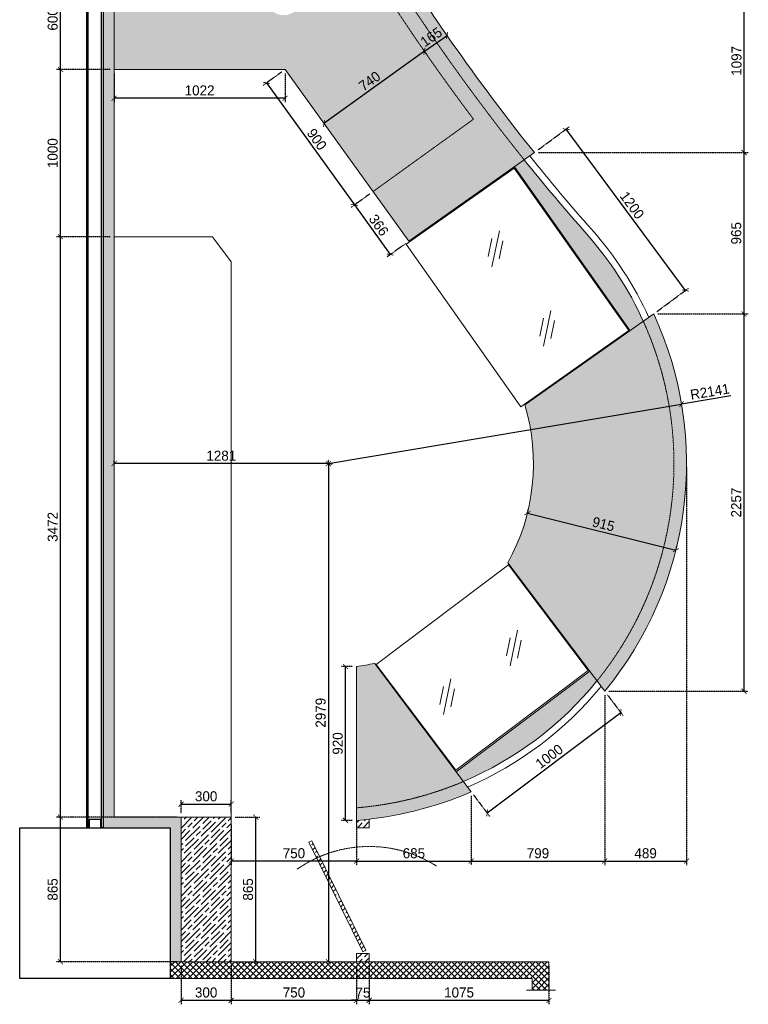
# Model space of a CAD drawing. Header units: millimetres. Extents: x 193134 to 268609, y 2024 to 10978.
# Tile 1 of 27: x 193134 to 197491, y 2024 to 7914. Entities that reach past the tile are written whole.
import ezdxf

# ---------------------------------------------------------------- set-up
doc = ezdxf.new("R2010")
doc.units = ezdxf.units.MM
doc.header["$LTSCALE"] = 2.5
for name, pattern in [('( Hidden )', [0.375, 0.25, -0.125]), ('DASHED2', [9.525, 6.35, -3.175]), ('HIDDEN2', [4.7625, 3.175, -1.5875])]:
    doc.linetypes.add(name, pattern=pattern)
for name, color, linetype, lineweight in [('Dimension', 40, 'Continuous', 0), ('ELEVATION 1', 143, 'Continuous', 18), ('ELEVATION 3', 21, 'Continuous', 13), ('ELEVATION 5', 156, 'Continuous', 5), ('HATCH LIGHT', 250, 'Continuous', 0), ('HATCH MEDIUM', 251, 'Continuous', 5), ('WALL', 132, 'Continuous', 25)]:
    doc.layers.add(name, color=color, linetype=linetype, lineweight=lineweight)
doc.styles.get("Standard").update_dxf_attribs({"font": 'GOTHIC.TTF'})
doc.dimstyles.new('AJKD_30', dxfattribs={"dimscale": 30, "dimtxt": 2, "dimasz": 1, "dimexe": 0.8, "dimexo": 0.8, "dimgap": 0.5, "dimtad": 1, "dimdec": 0, "dimzin": 0, "dimdsep": 46, "dimtxsty": 'Standard', "dimblk": 'ARCHTICK', "dimcen": 0.125, "dimclrd": 251, "dimclre": 251, "dimclrt": 42, "dimadec": 0, "dimazin": 0, "dimtfac": 1, "dimtdec": 0, "dimtix": 1, "dimtmove": 0, "dimatfit": 3, "dimfxl": 0, "dimtolj": 1, "dimtzin": 0, "dimarcsym": 0})

# ---------------------------------------------------------------- blocks, each defined once
blk = doc.blocks.new('*U|REF|REF|REF|REF|REF|REF149')
for points in [[(0, 0), (7713.3, 0), (7713.3, -10), (0, -10)], [(0, -100), (7713.3, -100), (7713.3, -90), (0, -90)]]:
    blk.add_lwpolyline(points, close=True)
at = {"color": 8}
for points in [[(0, -15), (50, -15), (50, -85), (0, -85)], [(7663.3, -15), (7713.3, -15), (7713.3, -85), (7663.3, -85)]]:
    blk.add_lwpolyline(points, close=True, dxfattribs=at)
blk = doc.blocks.new('_ArchTick')
at = {"color": 0, "linetype": 'ByBlock', "const_width": 0.15}
blk.add_lwpolyline([(-0.5, -0.5), (0.5, 0.5)], dxfattribs=at)
blk = doc.blocks.new('*D150')
at = {"layer": 'Defpoints', "color": 0, "ltscale": 0.1}
for p in [(193377.7, 3144), (194098.9, 3144), (194098.9, 2279)]:
    blk.add_point(p, dxfattribs=at)
at = {"layer": 'Dimension', "color": 251, "linetype": 'DASHED2', "lineweight": -2, "ltscale": 0.1}
for p, q in [((194074.9, 3144), (193353.7, 3144)), ((194074.9, 2279), (193353.7, 2279))]:
    blk.add_line(p, q, dxfattribs=at)
at = {"layer": 'Dimension', "color": 251, "lineweight": -2, "ltscale": 0.1}
blk.add_line((193377.7, 2279), (193377.7, 3144), dxfattribs=at)
at = {"layer": 'Dimension', "color": 251, "lineweight": -2, "ltscale": 0.1, "xscale": 30, "yscale": 30, "zscale": 30}
for p, rotation in [((193377.7, 3144), 90), ((193377.7, 2279), 270)]:
    blk.add_blockref('_ArchTick', p, dxfattribs=dict(at, rotation=rotation))
at = {"layer": 'Dimension', "color": 42, "ltscale": 0.1, "insert": (193331.2, 2711.5), "char_height": 60, "attachment_point": 5, "rotation": 90}
blk.add_mtext('\\A1;865', dxfattribs=at)
blk = doc.blocks.new('*D151')
at = {"layer": 'Defpoints', "color": 0, "ltscale": 0.1}
for p in [(193377.7, 6616), (193698.9, 6616), (193698.9, 3144)]:
    blk.add_point(p, dxfattribs=at)
at = {"layer": 'Dimension', "color": 251, "linetype": 'DASHED2', "lineweight": -2, "ltscale": 0.1}
for p, q in [((193674.9, 6616), (193353.7, 6616)), ((193674.9, 3144), (193353.7, 3144))]:
    blk.add_line(p, q, dxfattribs=at)
at = {"layer": 'Dimension', "color": 251, "lineweight": -2, "ltscale": 0.1}
blk.add_line((193377.7, 3144), (193377.7, 6616), dxfattribs=at)
at = {"layer": 'Dimension', "color": 251, "lineweight": -2, "ltscale": 0.1, "xscale": 30, "yscale": 30, "zscale": 30}
for p, rotation in [((193377.7, 6616), 90), ((193377.7, 3144), 270)]:
    blk.add_blockref('_ArchTick', p, dxfattribs=dict(at, rotation=rotation))
at = {"layer": 'Dimension', "color": 42, "ltscale": 0.1, "insert": (193331.2, 4880), "char_height": 60, "attachment_point": 5, "rotation": 90}
blk.add_mtext('\\A1;3472', dxfattribs=at)
blk = doc.blocks.new('*D152')
at = {"layer": 'Defpoints', "color": 0, "ltscale": 0.1}
for p in [(193377.7, 7616), (193698.9, 7616), (193698.9, 6616)]:
    blk.add_point(p, dxfattribs=at)
at = {"layer": 'Dimension', "color": 251, "linetype": 'DASHED2', "lineweight": -2, "ltscale": 0.1}
for p, q in [((193674.9, 7616), (193353.7, 7616)), ((193674.9, 6616), (193353.7, 6616))]:
    blk.add_line(p, q, dxfattribs=at)
at = {"layer": 'Dimension', "color": 251, "lineweight": -2, "ltscale": 0.1}
blk.add_line((193377.7, 6616), (193377.7, 7616), dxfattribs=at)
at = {"layer": 'Dimension', "color": 251, "lineweight": -2, "ltscale": 0.1, "xscale": 30, "yscale": 30, "zscale": 30}
for p, rotation in [((193377.7, 7616), 90), ((193377.7, 6616), 270)]:
    blk.add_blockref('_ArchTick', p, dxfattribs=dict(at, rotation=rotation))
at = {"layer": 'Dimension', "color": 42, "ltscale": 0.1, "insert": (193331.2, 7116), "char_height": 60, "attachment_point": 5, "rotation": 90}
blk.add_mtext('\\A1;1000', dxfattribs=at)
blk = doc.blocks.new('*D153')
at = {"layer": 'Defpoints', "color": 0, "ltscale": 0.1}
for p in [(193377.7, 8216), (193698.9, 8216), (193698.9, 7616)]:
    blk.add_point(p, dxfattribs=at)
at = {"layer": 'Dimension', "color": 251, "linetype": 'DASHED2', "lineweight": -2, "ltscale": 0.1}
for p, q in [((193674.9, 8216), (193353.7, 8216)), ((193674.9, 7616), (193353.7, 7616))]:
    blk.add_line(p, q, dxfattribs=at)
at = {"layer": 'Dimension', "color": 251, "lineweight": -2, "ltscale": 0.1}
blk.add_line((193377.7, 7616), (193377.7, 8216), dxfattribs=at)
at = {"layer": 'Dimension', "color": 251, "lineweight": -2, "ltscale": 0.1, "xscale": 30, "yscale": 30, "zscale": 30}
for p, rotation in [((193377.7, 8216), 90), ((193377.7, 7616), 270)]:
    blk.add_blockref('_ArchTick', p, dxfattribs=dict(at, rotation=rotation))
at = {"layer": 'Dimension', "color": 42, "ltscale": 0.1, "insert": (193331.2, 7916), "char_height": 60, "attachment_point": 5, "rotation": 90}
blk.add_mtext('\\A1;600', dxfattribs=at)
blk = doc.blocks.new('*D157')
at = {"layer": 'Defpoints', "color": 0, "ltscale": 0.1}
for p in [(194098.9, 2279), (194398.9, 2279), (194398.9, 2048.3)]:
    blk.add_point(p, dxfattribs=at)
at = {"layer": 'Dimension', "color": 251, "linetype": 'DASHED2', "lineweight": -2, "ltscale": 0.1}
for p, q in [((194098.9, 2255), (194098.9, 2024.3)), ((194398.9, 2255), (194398.9, 2024.3))]:
    blk.add_line(p, q, dxfattribs=at)
at = {"layer": 'Dimension', "color": 251, "lineweight": -2, "ltscale": 0.1}
blk.add_line((194098.9, 2048.3), (194398.9, 2048.3), dxfattribs=at)
at = {"layer": 'Dimension', "color": 251, "lineweight": -2, "ltscale": 0.1, "xscale": 30, "yscale": 30, "zscale": 30, "rotation": 180}
blk.add_blockref('_ArchTick', (194098.9, 2048.3), dxfattribs=at)
at = {"layer": 'Dimension', "color": 251, "lineweight": -2, "ltscale": 0.1, "xscale": 30, "yscale": 30, "zscale": 30}
blk.add_blockref('_ArchTick', (194398.9, 2048.3), dxfattribs=at)
at = {"layer": 'Dimension', "color": 42, "ltscale": 0.1, "insert": (194248.9, 2094.8), "char_height": 60, "attachment_point": 5}
blk.add_mtext('\\A1;300', dxfattribs=at)
blk = doc.blocks.new('*D158')
at = {"layer": 'Defpoints', "color": 0, "ltscale": 0.1}
for p in [(194398.9, 2279), (195148.9, 2279), (195148.9, 2048.3)]:
    blk.add_point(p, dxfattribs=at)
at = {"layer": 'Dimension', "color": 251, "linetype": 'DASHED2', "lineweight": -2, "ltscale": 0.1}
for p, q in [((194398.9, 2255), (194398.9, 2024.3)), ((195148.9, 2255), (195148.9, 2024.3))]:
    blk.add_line(p, q, dxfattribs=at)
at = {"layer": 'Dimension', "color": 251, "lineweight": -2, "ltscale": 0.1}
blk.add_line((194398.9, 2048.3), (195148.9, 2048.3), dxfattribs=at)
at = {"layer": 'Dimension', "color": 251, "lineweight": -2, "ltscale": 0.1, "xscale": 30, "yscale": 30, "zscale": 30, "rotation": 180}
blk.add_blockref('_ArchTick', (194398.9, 2048.3), dxfattribs=at)
at = {"layer": 'Dimension', "color": 251, "lineweight": -2, "ltscale": 0.1, "xscale": 30, "yscale": 30, "zscale": 30}
blk.add_blockref('_ArchTick', (195148.9, 2048.3), dxfattribs=at)
at = {"layer": 'Dimension', "color": 42, "ltscale": 0.1, "insert": (194773.9, 2094.8), "char_height": 60, "attachment_point": 5}
blk.add_mtext('\\A1;750', dxfattribs=at)
blk = doc.blocks.new('*D159')
at = {"layer": 'Defpoints', "color": 0, "ltscale": 0.1}
for p in [(195148.9, 2279), (195223.9, 2279), (195223.9, 2048.3)]:
    blk.add_point(p, dxfattribs=at)
at = {"layer": 'Dimension', "color": 251, "linetype": 'DASHED2', "lineweight": -2, "ltscale": 0.1}
for p, q in [((195148.9, 2255), (195148.9, 2024.3)), ((195223.9, 2255), (195223.9, 2024.3))]:
    blk.add_line(p, q, dxfattribs=at)
at = {"layer": 'Dimension', "color": 251, "lineweight": -2, "ltscale": 0.1}
for p, q in [((195148.9, 2048.3), (195118.9, 2048.3)), ((195148.9, 2048.3), (195223.9, 2048.3)), ((195223.9, 2048.3), (195253.9, 2048.3))]:
    blk.add_line(p, q, dxfattribs=at)
at = {"layer": 'Dimension', "color": 251, "lineweight": -2, "ltscale": 0.1, "xscale": 30, "yscale": 30, "zscale": 30}
blk.add_blockref('_ArchTick', (195148.9, 2048.3), dxfattribs=at)
at = {"layer": 'Dimension', "color": 251, "lineweight": -2, "ltscale": 0.1, "xscale": 30, "yscale": 30, "zscale": 30, "rotation": 180}
blk.add_blockref('_ArchTick', (195223.9, 2048.3), dxfattribs=at)
at = {"layer": 'Dimension', "color": 42, "ltscale": 0.1, "insert": (195186.4, 2094), "char_height": 60, "attachment_point": 5}
blk.add_mtext('\\A1;75', dxfattribs=at)
blk = doc.blocks.new('*D160')
at = {"layer": 'Defpoints', "color": 0, "ltscale": 0.1}
for p in [(195223.9, 2279), (196298.9, 2279), (196298.9, 2048.3)]:
    blk.add_point(p, dxfattribs=at)
at = {"layer": 'Dimension', "color": 251, "linetype": 'DASHED2', "lineweight": -2, "ltscale": 0.1}
for p, q in [((195223.9, 2255), (195223.9, 2024.3)), ((196298.9, 2255), (196298.9, 2024.3))]:
    blk.add_line(p, q, dxfattribs=at)
at = {"layer": 'Dimension', "color": 251, "lineweight": -2, "ltscale": 0.1}
blk.add_line((195223.9, 2048.3), (196298.9, 2048.3), dxfattribs=at)
at = {"layer": 'Dimension', "color": 251, "lineweight": -2, "ltscale": 0.1, "xscale": 30, "yscale": 30, "zscale": 30, "rotation": 180}
blk.add_blockref('_ArchTick', (195223.9, 2048.3), dxfattribs=at)
at = {"layer": 'Dimension', "color": 251, "lineweight": -2, "ltscale": 0.1, "xscale": 30, "yscale": 30, "zscale": 30}
blk.add_blockref('_ArchTick', (196298.9, 2048.3), dxfattribs=at)
at = {"layer": 'Dimension', "color": 42, "ltscale": 0.1, "insert": (195761.4, 2094.8), "char_height": 60, "attachment_point": 5}
blk.add_mtext('\\A1;1075', dxfattribs=at)
blk = doc.blocks.new('*D161')
at = {"layer": 'Defpoints', "color": 0, "ltscale": 0.1}
for p in [(195082.5, 4044.5), (195148.9, 4044.5), (195148.9, 3124.5)]:
    blk.add_point(p, dxfattribs=at)
at = {"layer": 'Dimension', "color": 251, "linetype": 'DASHED2', "lineweight": -2, "ltscale": 0.1}
for p, q in [((195124.9, 4044.5), (195058.5, 4044.5)), ((195124.9, 3124.5), (195058.5, 3124.5))]:
    blk.add_line(p, q, dxfattribs=at)
at = {"layer": 'Dimension', "color": 251, "lineweight": -2, "ltscale": 0.1}
blk.add_line((195082.5, 3124.5), (195082.5, 4044.5), dxfattribs=at)
at = {"layer": 'Dimension', "color": 251, "lineweight": -2, "ltscale": 0.1, "xscale": 30, "yscale": 30, "zscale": 30}
for p, rotation in [((195082.5, 4044.5), 90), ((195082.5, 3124.5), 270)]:
    blk.add_blockref('_ArchTick', p, dxfattribs=dict(at, rotation=rotation))
at = {"layer": 'Dimension', "color": 42, "ltscale": 0.1, "insert": (195036, 3584.5), "char_height": 60, "attachment_point": 5, "rotation": 90}
blk.add_mtext('\\A1;920', dxfattribs=at)
blk = doc.blocks.new('*D162')
at = {"layer": 'Defpoints', "color": 0, "ltscale": 0.1}
for p in [(195834, 3295.5), (195148.9, 3124.5), (195834, 2881.2)]:
    blk.add_point(p, dxfattribs=at)
at = {"layer": 'Dimension', "color": 251, "linetype": 'DASHED2', "lineweight": -2, "ltscale": 0.1}
for p, q in [((195834, 3271.5), (195834, 2857.2)), ((195148.9, 3100.5), (195148.9, 2857.2))]:
    blk.add_line(p, q, dxfattribs=at)
at = {"layer": 'Dimension', "color": 251, "lineweight": -2, "ltscale": 0.1}
blk.add_line((195148.9, 2881.2), (195834, 2881.2), dxfattribs=at)
at = {"layer": 'Dimension', "color": 251, "lineweight": -2, "ltscale": 0.1, "xscale": 30, "yscale": 30, "zscale": 30, "rotation": 180}
blk.add_blockref('_ArchTick', (195148.9, 2881.2), dxfattribs=at)
at = {"layer": 'Dimension', "color": 251, "lineweight": -2, "ltscale": 0.1, "xscale": 30, "yscale": 30, "zscale": 30}
blk.add_blockref('_ArchTick', (195834, 2881.2), dxfattribs=at)
at = {"layer": 'Dimension', "color": 42, "ltscale": 0.1, "insert": (195491.4, 2927.7), "char_height": 60, "attachment_point": 5}
blk.add_mtext('\\A1;685', dxfattribs=at)
blk = doc.blocks.new('*D163')
at = {"layer": 'Defpoints', "color": 0, "ltscale": 0.1}
for p in [(196632.6, 3897.3), (195834, 3295.5), (196632.6, 2881.2)]:
    blk.add_point(p, dxfattribs=at)
at = {"layer": 'Dimension', "color": 251, "linetype": 'DASHED2', "lineweight": -2, "ltscale": 0.1}
for p, q in [((196632.6, 3873.3), (196632.6, 2857.2)), ((195834, 3271.5), (195834, 2857.2))]:
    blk.add_line(p, q, dxfattribs=at)
at = {"layer": 'Dimension', "color": 251, "lineweight": -2, "ltscale": 0.1}
blk.add_line((195834, 2881.2), (196632.6, 2881.2), dxfattribs=at)
at = {"layer": 'Dimension', "color": 251, "lineweight": -2, "ltscale": 0.1, "xscale": 30, "yscale": 30, "zscale": 30, "rotation": 180}
blk.add_blockref('_ArchTick', (195834, 2881.2), dxfattribs=at)
at = {"layer": 'Dimension', "color": 251, "lineweight": -2, "ltscale": 0.1, "xscale": 30, "yscale": 30, "zscale": 30}
blk.add_blockref('_ArchTick', (196632.6, 2881.2), dxfattribs=at)
at = {"layer": 'Dimension', "color": 42, "ltscale": 0.1, "insert": (196233.3, 2927.7), "char_height": 60, "attachment_point": 5}
blk.add_mtext('\\A1;799', dxfattribs=at)
blk = doc.blocks.new('*D164')
at = {"layer": 'Defpoints', "color": 0, "ltscale": 0.1}
for p in [(197121.5, 5259.3), (196632.6, 3897.3), (197121.5, 2881.2)]:
    blk.add_point(p, dxfattribs=at)
at = {"layer": 'Dimension', "color": 251, "linetype": 'DASHED2', "lineweight": -2, "ltscale": 0.1}
for p, q in [((197121.5, 5235.3), (197121.5, 2857.2)), ((196632.6, 3873.3), (196632.6, 2857.2))]:
    blk.add_line(p, q, dxfattribs=at)
at = {"layer": 'Dimension', "color": 251, "lineweight": -2, "ltscale": 0.1}
blk.add_line((196632.6, 2881.2), (197121.5, 2881.2), dxfattribs=at)
at = {"layer": 'Dimension', "color": 251, "lineweight": -2, "ltscale": 0.1, "xscale": 30, "yscale": 30, "zscale": 30, "rotation": 180}
blk.add_blockref('_ArchTick', (196632.6, 2881.2), dxfattribs=at)
at = {"layer": 'Dimension', "color": 251, "lineweight": -2, "ltscale": 0.1, "xscale": 30, "yscale": 30, "zscale": 30}
blk.add_blockref('_ArchTick', (197121.5, 2881.2), dxfattribs=at)
at = {"layer": 'Dimension', "color": 42, "ltscale": 0.1, "insert": (196877.1, 2927.7), "char_height": 60, "attachment_point": 5}
blk.add_mtext('\\A1;489', dxfattribs=at)
blk = doc.blocks.new('*D165')
at = {"layer": 'Defpoints', "color": 0, "ltscale": 0.1}
for p in [(194398.9, 3124.5), (195148.9, 3124.5), (194398.9, 2881.2)]:
    blk.add_point(p, dxfattribs=at)
at = {"layer": 'Dimension', "color": 251, "linetype": 'DASHED2', "lineweight": -2, "ltscale": 0.1}
for p, q in [((194398.9, 3100.5), (194398.9, 2857.2)), ((195148.9, 3100.5), (195148.9, 2857.2))]:
    blk.add_line(p, q, dxfattribs=at)
at = {"layer": 'Dimension', "color": 251, "lineweight": -2, "ltscale": 0.1}
blk.add_line((195148.9, 2881.2), (194398.9, 2881.2), dxfattribs=at)
at = {"layer": 'Dimension', "color": 251, "lineweight": -2, "ltscale": 0.1, "xscale": 30, "yscale": 30, "zscale": 30, "rotation": 180}
blk.add_blockref('_ArchTick', (194398.9, 2881.2), dxfattribs=at)
at = {"layer": 'Dimension', "color": 251, "lineweight": -2, "ltscale": 0.1, "xscale": 30, "yscale": 30, "zscale": 30}
blk.add_blockref('_ArchTick', (195148.9, 2881.2), dxfattribs=at)
at = {"layer": 'Dimension', "color": 42, "ltscale": 0.1, "insert": (194773.9, 2927.7), "char_height": 60, "attachment_point": 5}
blk.add_mtext('\\A1;750', dxfattribs=at)
blk = doc.blocks.new('*D166')
at = {"layer": 'Defpoints', "color": 0, "ltscale": 0.1}
for p in [(194398.9, 3144), (194546.2, 3144), (194398.9, 2279)]:
    blk.add_point(p, dxfattribs=at)
at = {"layer": 'Dimension', "color": 251, "linetype": 'DASHED2', "lineweight": -2, "ltscale": 0.1}
for p, q in [((194422.9, 3144), (194570.2, 3144)), ((194422.9, 2279), (194570.2, 2279))]:
    blk.add_line(p, q, dxfattribs=at)
at = {"layer": 'Dimension', "color": 251, "lineweight": -2, "ltscale": 0.1}
blk.add_line((194546.2, 2279), (194546.2, 3144), dxfattribs=at)
at = {"layer": 'Dimension', "color": 251, "lineweight": -2, "ltscale": 0.1, "xscale": 30, "yscale": 30, "zscale": 30}
for p, rotation in [((194546.2, 3144), 90), ((194546.2, 2279), 270)]:
    blk.add_blockref('_ArchTick', p, dxfattribs=dict(at, rotation=rotation))
at = {"layer": 'Dimension', "color": 42, "ltscale": 0.1, "insert": (194499.7, 2711.5), "char_height": 60, "attachment_point": 5, "rotation": 90}
blk.add_mtext('\\A1;865', dxfattribs=at)
blk = doc.blocks.new('*D167')
at = {"layer": 'Defpoints', "color": 0, "ltscale": 0.1}
for p in [(194398.9, 3221.8), (194098.9, 3144), (194398.9, 3144)]:
    blk.add_point(p, dxfattribs=at)
at = {"layer": 'Dimension', "color": 251, "linetype": 'DASHED2', "lineweight": -2, "ltscale": 0.1}
for p, q in [((194098.9, 3168), (194098.9, 3245.8)), ((194398.9, 3168), (194398.9, 3245.8))]:
    blk.add_line(p, q, dxfattribs=at)
at = {"layer": 'Dimension', "color": 251, "lineweight": -2, "ltscale": 0.1}
blk.add_line((194098.9, 3221.8), (194398.9, 3221.8), dxfattribs=at)
at = {"layer": 'Dimension', "color": 251, "lineweight": -2, "ltscale": 0.1, "xscale": 30, "yscale": 30, "zscale": 30, "rotation": 180}
blk.add_blockref('_ArchTick', (194098.9, 3221.8), dxfattribs=at)
at = {"layer": 'Dimension', "color": 251, "lineweight": -2, "ltscale": 0.1, "xscale": 30, "yscale": 30, "zscale": 30}
blk.add_blockref('_ArchTick', (194398.9, 3221.8), dxfattribs=at)
at = {"layer": 'Dimension', "color": 42, "ltscale": 0.1, "insert": (194248.9, 3268.3), "char_height": 60, "attachment_point": 5}
blk.add_mtext('\\A1;300', dxfattribs=at)
blk = doc.blocks.new('*D168')
at = {"layer": 'Defpoints', "color": 0, "ltscale": 0.1}
for p in [(196632.6, 3897.3), (196728, 3770.8), (195834, 3295.5)]:
    blk.add_point(p, dxfattribs=at)
at = {"layer": 'Dimension', "color": 251, "linetype": 'DASHED2', "lineweight": -2, "ltscale": 0.1}
for p, q in [((196647, 3878.1), (196742.4, 3751.6)), ((195848.4, 3276.3), (195943.8, 3149.7))]:
    blk.add_line(p, q, dxfattribs=at)
at = {"layer": 'Dimension', "color": 251, "lineweight": -2, "ltscale": 0.1}
blk.add_line((195929.4, 3168.9), (196728, 3770.8), dxfattribs=at)
at = {"layer": 'Dimension', "color": 251, "lineweight": -2, "ltscale": 0.1, "xscale": 30, "yscale": 30, "zscale": 30}
for p, rotation in [((196728, 3770.8), 37.00248870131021), ((195929.4, 3168.9), 217.0024887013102)]:
    blk.add_blockref('_ArchTick', p, dxfattribs=dict(at, rotation=rotation))
at = {"layer": 'Dimension', "color": 42, "ltscale": 0.1, "insert": (196300.7, 3507), "char_height": 60, "attachment_point": 5, "rotation": 37.00249}
blk.add_mtext('\\A1;1000', dxfattribs=at)
blk = doc.blocks.new('*D169')
at = {"layer": 'Defpoints', "color": 0, "ltscale": 0.1}
for p in [(196401.7, 7259.3), (196212.3, 7119.4), (196925.7, 6154.1)]:
    blk.add_point(p, dxfattribs=at)
at = {"layer": 'Dimension', "color": 251, "linetype": 'DASHED2', "lineweight": -2, "ltscale": 0.1}
for p, q in [((196231.6, 7133.6), (196421, 7273.6)), ((196945, 6168.3), (197134.3, 6308.2))]:
    blk.add_line(p, q, dxfattribs=at)
at = {"layer": 'Dimension', "color": 251, "lineweight": -2, "ltscale": 0.1}
blk.add_line((197115, 6294), (196401.7, 7259.3), dxfattribs=at)
at = {"layer": 'Dimension', "color": 251, "lineweight": -2, "ltscale": 0.1, "xscale": 30, "yscale": 30, "zscale": 30}
for p, rotation in [((196401.7, 7259.3), 126.4625867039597), ((197115, 6294), 306.4625867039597)]:
    blk.add_blockref('_ArchTick', p, dxfattribs=dict(at, rotation=rotation))
at = {"layer": 'Dimension', "color": 42, "ltscale": 0.1, "insert": (196795.8, 6804.3), "char_height": 60, "attachment_point": 5, "rotation": 306.46259}
blk.add_mtext('\\A1;1200', dxfattribs=at)
blk = doc.blocks.new('*D170')
at = {"layer": 'Defpoints', "color": 0, "ltscale": 0.1}
for p in [(196925.7, 6154.1), (197465.7, 6154.1), (196632.6, 3897.3)]:
    blk.add_point(p, dxfattribs=at)
at = {"layer": 'Dimension', "color": 251, "linetype": 'DASHED2', "lineweight": -2, "ltscale": 0.1}
for p, q in [((196949.7, 6154.1), (197489.7, 6154.1)), ((196656.6, 3897.3), (197489.7, 3897.3))]:
    blk.add_line(p, q, dxfattribs=at)
at = {"layer": 'Dimension', "color": 251, "lineweight": -2, "ltscale": 0.1}
blk.add_line((197465.7, 3897.3), (197465.7, 6154.1), dxfattribs=at)
at = {"layer": 'Dimension', "color": 251, "lineweight": -2, "ltscale": 0.1, "xscale": 30, "yscale": 30, "zscale": 30}
for p, rotation in [((197465.7, 6154.1), 90), ((197465.7, 3897.3), 270)]:
    blk.add_blockref('_ArchTick', p, dxfattribs=dict(at, rotation=rotation))
at = {"layer": 'Dimension', "color": 42, "ltscale": 0.1, "insert": (197419.2, 5025.7), "char_height": 60, "attachment_point": 5, "rotation": 90}
blk.add_mtext('\\A1;2257', dxfattribs=at)
blk = doc.blocks.new('*D171')
at = {"layer": 'Defpoints', "color": 0, "ltscale": 0.1}
for p in [(196212.3, 7119.4), (197465.7, 7119.4), (196925.7, 6154.1)]:
    blk.add_point(p, dxfattribs=at)
at = {"layer": 'Dimension', "color": 251, "linetype": 'DASHED2', "lineweight": -2, "ltscale": 0.1}
for p, q in [((196236.3, 7119.4), (197489.7, 7119.4)), ((196949.7, 6154.1), (197489.7, 6154.1))]:
    blk.add_line(p, q, dxfattribs=at)
at = {"layer": 'Dimension', "color": 251, "lineweight": -2, "ltscale": 0.1}
blk.add_line((197465.7, 6154.1), (197465.7, 7119.4), dxfattribs=at)
at = {"layer": 'Dimension', "color": 251, "lineweight": -2, "ltscale": 0.1, "xscale": 30, "yscale": 30, "zscale": 30}
for p, rotation in [((197465.7, 7119.4), 90), ((197465.7, 6154.1), 270)]:
    blk.add_blockref('_ArchTick', p, dxfattribs=dict(at, rotation=rotation))
at = {"layer": 'Dimension', "color": 42, "ltscale": 0.1, "insert": (197419.2, 6636.7), "char_height": 60, "attachment_point": 5, "rotation": 90}
blk.add_mtext('\\A1;965', dxfattribs=at)
blk = doc.blocks.new('*D172')
at = {"layer": 'Defpoints', "color": 0, "ltscale": 0.1}
for p in [(195448.4, 8216), (197467.2, 8216), (196212.3, 7119.4)]:
    blk.add_point(p, dxfattribs=at)
at = {"layer": 'Dimension', "color": 251, "linetype": 'DASHED2', "lineweight": -2, "ltscale": 0.1}
for p, q in [((195472.4, 8216), (197491.2, 8216)), ((196236.3, 7119.4), (197491.2, 7119.4))]:
    blk.add_line(p, q, dxfattribs=at)
at = {"layer": 'Dimension', "color": 251, "lineweight": -2, "ltscale": 0.1}
blk.add_line((197467.2, 7119.4), (197467.2, 8216), dxfattribs=at)
at = {"layer": 'Dimension', "color": 251, "lineweight": -2, "ltscale": 0.1, "xscale": 30, "yscale": 30, "zscale": 30}
for p, rotation in [((197467.2, 8216), 90), ((197467.2, 7119.4), 270)]:
    blk.add_blockref('_ArchTick', p, dxfattribs=dict(at, rotation=rotation))
at = {"layer": 'Dimension', "color": 42, "ltscale": 0.1, "insert": (197420.7, 7667.7), "char_height": 60, "attachment_point": 5, "rotation": 90}
blk.add_mtext('\\A1;1097', dxfattribs=at)
blk = doc.blocks.new('*D173')
at = {"layer": 'Defpoints', "color": 0, "ltscale": 0.1}
for p in [(197091.9, 5614.4), (194980.1, 5259.3)]:
    blk.add_point(p, dxfattribs=at)
at = {"layer": 'Dimension', "color": 251, "lineweight": -2, "ltscale": 0.1}
for p in [(197387, 5664), (194980.1, 5259.3)]:
    blk.add_line(p, (197091.9, 5614.4), dxfattribs=at)
at = {"layer": 'Dimension', "color": 251, "lineweight": -2, "ltscale": 0.1, "xscale": 30, "yscale": 30, "zscale": 30, "rotation": 189.5435719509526}
blk.add_blockref('_ArchTick', (197091.9, 5614.4), dxfattribs=at)
at = {"layer": 'Dimension', "color": 42, "ltscale": 0.1, "insert": (197261.4, 5689.3), "char_height": 60, "attachment_point": 5, "rotation": 9.54357}
blk.add_mtext('\\A1;R2141', dxfattribs=at)
blk = doc.blocks.new('*D174')
at = {"layer": 'Defpoints', "color": 0, "ltscale": 0.1}
for p in [(196170, 4962.2), (197057.8, 4740.6), (197057.8, 4740.6)]:
    blk.add_point(p, dxfattribs=at)
at = {"layer": 'Dimension', "color": 251, "linetype": 'DASHED2', "lineweight": -2, "ltscale": 0.1}
for p, q in [((196170, 4962.2), (196175.8, 4985.5)), ((197057.8, 4740.6), (197063.6, 4763.9))]:
    blk.add_line(p, q, dxfattribs=at)
at = {"layer": 'Dimension', "color": 251, "lineweight": -2, "ltscale": 0.1}
blk.add_line((196170, 4962.2), (197057.8, 4740.6), dxfattribs=at)
at = {"layer": 'Dimension', "color": 251, "lineweight": -2, "ltscale": 0.1, "xscale": 30, "yscale": 30, "zscale": 30}
for p, rotation in [((196170, 4962.2), 165.9827830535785), ((197057.8, 4740.6), 345.9827830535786)]:
    blk.add_blockref('_ArchTick', p, dxfattribs=dict(at, rotation=rotation))
at = {"layer": 'Dimension', "color": 42, "ltscale": 0.1, "insert": (196625.2, 4896.6), "char_height": 60, "attachment_point": 5, "rotation": 345.98278}
blk.add_mtext('\\A1;915', dxfattribs=at)
blk = doc.blocks.new('*D175')
at = {"layer": 'Defpoints', "color": 0, "ltscale": 0.1}
for p in [(195689.5, 7819.7), (195689.5, 7819.7), (195553.9, 7725.7)]:
    blk.add_point(p, dxfattribs=at)
at = {"layer": 'Dimension', "color": 251, "linetype": 'DASHED2', "lineweight": -2, "ltscale": 0.1}
for p, q in [((195689.5, 7819.7), (195675.9, 7839.4)), ((195553.9, 7725.7), (195540.2, 7745.5))]:
    blk.add_line(p, q, dxfattribs=at)
at = {"layer": 'Dimension', "color": 251, "lineweight": -2, "ltscale": 0.1}
blk.add_line((195553.9, 7725.7), (195689.5, 7819.7), dxfattribs=at)
at = {"layer": 'Dimension', "color": 251, "lineweight": -2, "ltscale": 0.1, "xscale": 30, "yscale": 30, "zscale": 30}
for p, rotation in [((195689.5, 7819.7), 34.71106157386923), ((195553.9, 7725.7), 214.7110615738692)]:
    blk.add_blockref('_ArchTick', p, dxfattribs=dict(at, rotation=rotation))
at = {"layer": 'Dimension', "color": 42, "ltscale": 0.1, "insert": (195595.2, 7810.9), "char_height": 60, "attachment_point": 5, "rotation": 34.71106}
blk.add_mtext('\\A1;165', dxfattribs=at)
blk = doc.blocks.new('*D176')
at = {"layer": 'Defpoints', "color": 0, "ltscale": 0.1}
for p in [(195553.9, 7725.7), (194953.5, 7292.9), (194953.7, 7292.7)]:
    blk.add_point(p, dxfattribs=at)
at = {"layer": 'Dimension', "color": 251, "lineweight": -2, "ltscale": 0.1}
blk.add_line((195554.1, 7725.5), (194953.7, 7292.7), dxfattribs=at)
at = {"layer": 'Dimension', "color": 251, "linetype": 'DASHED2', "lineweight": -2, "ltscale": 0.1}
for p, q in [((195554.1, 7725.5), (195568.1, 7706)), ((194953.7, 7292.7), (194967.7, 7273.2))]:
    blk.add_line(p, q, dxfattribs=at)
at = {"layer": 'Dimension', "color": 251, "lineweight": -2, "ltscale": 0.1, "xscale": 30, "yscale": 30, "zscale": 30}
for p, rotation in [((195554.1, 7725.5), 35.79035675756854), ((194953.7, 7292.7), 215.7903567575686)]:
    blk.add_blockref('_ArchTick', p, dxfattribs=dict(at, rotation=rotation))
at = {"layer": 'Dimension', "color": 42, "ltscale": 0.1, "insert": (195226.7, 7546.8), "char_height": 60, "attachment_point": 5, "rotation": 35.79036}
blk.add_mtext('\\A1;740', dxfattribs=at)
blk = doc.blocks.new('*D180')
at = {"layer": 'Defpoints', "color": 0, "ltscale": 0.1}
for p in [(193698.9, 7616), (194720.5, 7616), (193698.9, 7444.4)]:
    blk.add_point(p, dxfattribs=at)
at = {"layer": 'Dimension', "color": 251, "linetype": 'DASHED2', "lineweight": -2, "ltscale": 0.1}
for p, q in [((193698.9, 7592), (193698.9, 7420.4)), ((194720.5, 7592), (194720.5, 7420.4))]:
    blk.add_line(p, q, dxfattribs=at)
at = {"layer": 'Dimension', "color": 251, "lineweight": -2, "ltscale": 0.1}
blk.add_line((194720.5, 7444.4), (193698.9, 7444.4), dxfattribs=at)
at = {"layer": 'Dimension', "color": 251, "lineweight": -2, "ltscale": 0.1, "xscale": 30, "yscale": 30, "zscale": 30, "rotation": 180}
blk.add_blockref('_ArchTick', (193698.9, 7444.4), dxfattribs=at)
at = {"layer": 'Dimension', "color": 251, "lineweight": -2, "ltscale": 0.1, "xscale": 30, "yscale": 30, "zscale": 30}
blk.add_blockref('_ArchTick', (194720.5, 7444.4), dxfattribs=at)
at = {"layer": 'Dimension', "color": 42, "ltscale": 0.1, "insert": (194209.7, 7490.9), "char_height": 60, "attachment_point": 5}
blk.add_mtext('\\A1;1022', dxfattribs=at)
blk = doc.blocks.new('*D181')
at = {"layer": 'Defpoints', "color": 0, "ltscale": 0.1}
for p in [(194720.5, 7616), (195246.9, 6886), (195136.3, 6806.3)]:
    blk.add_point(p, dxfattribs=at)
at = {"layer": 'Dimension', "color": 251, "linetype": 'DASHED2', "lineweight": -2, "ltscale": 0.1}
for p, q in [((194701.1, 7602), (194590.5, 7522.3)), ((195227.4, 6871.9), (195116.8, 6792.2))]:
    blk.add_line(p, q, dxfattribs=at)
at = {"layer": 'Dimension', "color": 251, "lineweight": -2, "ltscale": 0.1}
blk.add_line((194610, 7536.3), (195136.3, 6806.3), dxfattribs=at)
at = {"layer": 'Dimension', "color": 251, "lineweight": -2, "ltscale": 0.1, "xscale": 30, "yscale": 30, "zscale": 30}
for p, rotation in [((194610, 7536.3), 125.790356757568), ((195136.3, 6806.3), 305.790356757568)]:
    blk.add_blockref('_ArchTick', p, dxfattribs=dict(at, rotation=rotation))
at = {"layer": 'Dimension', "color": 42, "ltscale": 0.1, "insert": (194910.8, 7198.5), "char_height": 60, "attachment_point": 5, "rotation": 305.79036}
blk.add_mtext('\\A1;900', dxfattribs=at)
blk = doc.blocks.new('*D182')
at = {"layer": 'Defpoints', "color": 0, "ltscale": 0.1}
for p in [(195246.9, 6886), (195460.9, 6589.1), (195350.3, 6509.4)]:
    blk.add_point(p, dxfattribs=at)
at = {"layer": 'Dimension', "color": 251, "linetype": 'DASHED2', "lineweight": -2, "ltscale": 0.1}
for p, q in [((195227.4, 6871.9), (195116.8, 6792.2)), ((195441.4, 6575.1), (195330.8, 6495.4))]:
    blk.add_line(p, q, dxfattribs=at)
at = {"layer": 'Dimension', "color": 251, "lineweight": -2, "ltscale": 0.1}
blk.add_line((195136.3, 6806.3), (195350.3, 6509.4), dxfattribs=at)
at = {"layer": 'Dimension', "color": 251, "lineweight": -2, "ltscale": 0.1, "xscale": 30, "yscale": 30, "zscale": 30}
for p, rotation in [((195136.3, 6806.3), 125.7903567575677), ((195350.3, 6509.4), 305.7903567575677)]:
    blk.add_blockref('_ArchTick', p, dxfattribs=dict(at, rotation=rotation))
at = {"layer": 'Dimension', "color": 42, "ltscale": 0.1, "insert": (195281, 6685), "char_height": 60, "attachment_point": 5, "rotation": 305.79036}
blk.add_mtext('\\A1;366', dxfattribs=at)
blk = doc.blocks.new('*D278')
at = {"layer": 'Defpoints', "color": 0, "ltscale": 0.1}
for p in [(193698.9, 5259.3), (193698.9, 5259.3), (194980.1, 5259.3)]:
    blk.add_point(p, dxfattribs=at)
at = {"layer": 'Dimension', "color": 251, "linetype": 'DASHED2', "lineweight": -2, "ltscale": 0.1}
for p, q in [((193698.9, 5259.3), (193698.9, 5283.3)), ((194980.1, 5259.3), (194980.1, 5283.3))]:
    blk.add_line(p, q, dxfattribs=at)
at = {"layer": 'Dimension', "color": 251, "lineweight": -2, "ltscale": 0.1}
blk.add_line((194980.1, 5259.3), (193698.9, 5259.3), dxfattribs=at)
at = {"layer": 'Dimension', "color": 251, "lineweight": -2, "ltscale": 0.1, "xscale": 30, "yscale": 30, "zscale": 30, "rotation": 180}
blk.add_blockref('_ArchTick', (193698.9, 5259.3), dxfattribs=at)
at = {"layer": 'Dimension', "color": 251, "lineweight": -2, "ltscale": 0.1, "xscale": 30, "yscale": 30, "zscale": 30}
blk.add_blockref('_ArchTick', (194980.1, 5259.3), dxfattribs=at)
at = {"layer": 'Dimension', "color": 42, "ltscale": 0.1, "insert": (194339.5, 5305.8), "char_height": 60, "attachment_point": 5}
blk.add_mtext('\\A1;1281', dxfattribs=at)
blk = doc.blocks.new('*D279')
at = {"layer": 'Defpoints', "color": 0, "ltscale": 0.1}
for p in [(194978.6, 5257.8), (194978.6, 2279), (194980.1, 2279)]:
    blk.add_point(p, dxfattribs=at)
at = {"layer": 'Dimension', "color": 251, "linetype": 'DASHED2', "lineweight": -2, "ltscale": 0.1}
for p, q in [((194980.1, 5257.8), (195004.1, 5257.8)), ((194980.1, 2279), (195004.1, 2279))]:
    blk.add_line(p, q, dxfattribs=at)
at = {"layer": 'Dimension', "color": 251, "lineweight": -2, "ltscale": 0.1}
blk.add_line((194980.1, 5257.8), (194980.1, 2279), dxfattribs=at)
at = {"layer": 'Dimension', "color": 251, "lineweight": -2, "ltscale": 0.1, "xscale": 30, "yscale": 30, "zscale": 30}
for p, rotation in [((194980.1, 5257.8), 90), ((194980.1, 2279), 270)]:
    blk.add_blockref('_ArchTick', p, dxfattribs=dict(at, rotation=rotation))
at = {"layer": 'Dimension', "color": 42, "ltscale": 0.1, "insert": (194933.6, 3768.4), "char_height": 60, "attachment_point": 5, "rotation": 90}
blk.add_mtext('\\A1;2979', dxfattribs=at)

msp = doc.modelspace()

# ---------------------------------------------------------------- hatches: boundary and pattern name
at = {"layer": 'HATCH LIGHT'}
h = msp.add_hatch(dxfattribs=at)
h.set_pattern_fill('ANSI36', color=256, scale=6)
h.paths.add_polyline_path([(194405.9, 10792.3), (193633.9, 10792.3), (193633.9, 3079), (194033.9, 3079), (194033.9, 2279), (194098.9, 2279), (194098.9, 3144), (193698.9, 3144), (193698.9, 10638.5), (194405.9, 10638.5)])
h = msp.add_hatch(dxfattribs=at)
h.set_pattern_fill('GOST_WOOD', color=256, scale=12, angle=315)
h.paths.add_polyline_path([(195254.8, 4064, -0.021962), (195148.9, 4044.5), (195148.9, 3199.8, 0.080083), (195787.5, 3357.1)])
h.paths.add_polyline_path([(195834, 3295.5), (195787.5, 3357.1, -0.080083), (195148.9, 3199.8), (195148.9, 3124.5, 0.083001)])
h.paths.add_polyline_path([(196586.1, 3959), (196542.7, 4016.6), (195744, 3414.8), (195787.5, 3357.1, 0.122804)])
h.paths.add_polyline_path([(196863.3, 6110), (196155.2, 5610.4, -0.20151), (196053.4, 4665.9), (196586.1, 3959, 0.283472)])
h.paths.add_polyline_path([(196925.7, 6154.1), (196863.3, 6110, -0.283472), (196586.1, 3959), (196632.6, 3897.3, 0.287652)])
h.paths.add_polyline_path([(196525, 6631.7, -0.011707), (196150.9, 7076.1), (196092, 7034.5), (196783.9, 6054), (196863.3, 6110, 0.075643)])
h.paths.add_polyline_path([(196150.9, 7076.1, -0.028243), (195337.3, 8216), (195231, 8216, 0.021784), (195847.8, 7319.2), (195246.9, 6886), (195460.9, 6589.1)])
h.paths.add_polyline_path([(195426.2, 8216), (195337.3, 8216, 0.028243), (196150.9, 7076.1), (196212.3, 7119.4, -0.027375)])
h.paths.add_polyline_path([(195231, 8216), (193698.9, 8216), (193698.9, 7616), (194720.5, 7616), (195246.9, 6886), (195847.8, 7319.2, -0.021784)])
h.paths.add_polyline_path([(194602.4, 8051.1, -1), (194822.4, 8051.1, -1)], flags=16)
h.paths.add_polyline_path([(194631.2, 8051.1, -1), (194793.6, 8051.1, -1)], flags=0)
h.paths.add_polyline_path([(195448.4, 8316), (193698.9, 8316), (193698.9, 8216), (195231, 8216), (195448.4, 8216)])
h.paths.add_polyline_path([(194059.4, 10488.5), (194272.9, 10488.5, -0.003238), (194217.4, 10638.5), (193739.9, 10638.5, 0.050154), (194818.9, 8316), (195110.6, 8316, -0.048199)])
h.paths.add_polyline_path([(194272.9, 10488.5), (194059.4, 10488.5, 0.048199), (195110.6, 8316), (195345.5, 8316, -0.049175)])
h = msp.add_hatch(dxfattribs=at)
h.set_pattern_fill('GOST_WOOD', color=256, scale=12, angle=315)
h.paths.add_polyline_path([(194398.9, 3134.2), (194398.9, 3144), (194098.9, 3144), (194098.9, 2279), (194398.9, 2279)])
h.paths.add_polyline_path([(195223.9, 2329), (195148.9, 2329), (195148.9, 2279), (195223.9, 2279)])
h.paths.add_polyline_path([(194927.8, 2907.4, 0.006629), (194909.7, 2899.3), (195186.6, 2339), (195204.4, 2347.8)])
h.paths.add_polyline_path([(194881, 3002.3), (194863.2, 2993.4), (194909.7, 2899.3, -0.006629), (194927.8, 2907.4)])
h.paths.add_polyline_path([(195223.9, 3131.8, -0.008797), (195148.9, 3124.5), (195148.9, 3079), (195223.9, 3079)])
h = msp.add_hatch(dxfattribs=at)
h.set_pattern_fill('ANSI37', color=256, scale=8, angle=2e-13)
h.paths.add_polyline_path([(196298.9, 2279), (194033.9, 2279), (194033.9, 2179), (196198.9, 2179), (196198.9, 2108.4), (196298.9, 2108.4)])

# ---------------------------------------------------------------- linework, layer by layer
at = {"layer": 'ELEVATION 1'}
for p, q in [((193698.9, 3144), (193698.9, 10638.5)), ((193698.9, 3144), (194098.9, 3144)), ((194098.9, 2279), (194098.9, 3144)), ((194033.9, 2279), (196298.9, 2279)), ((196298.9, 2279), (196298.9, 2108.4)), ((194033.9, 2179), (196198.9, 2179)), ((196198.9, 2179), (196198.9, 2108.4))]:
    msp.add_line(p, q, dxfattribs=at)
at = {"layer": 'ELEVATION 3'}
for p, q in [((193698.9, 7616), (194720.5, 7616)), ((195460.9, 6589.1), (194720.5, 7616)), ((196212.3, 7119.4), (195460.9, 6589.1)), ((196783.9, 6054), (196092, 7034.5)), ((193698.9, 6616), (194286.4, 6616)), ((194399.4, 6466), (194286.4, 6616)), ((194398.9, 3144), (194398.9, 6466.7)), ((196925.7, 6154.1), (196155.1, 5610.3)), ((196053.4, 4665.9), (196632.6, 3897.3)), ((195148.9, 4044.5), (195148.9, 3079)), ((195254.8, 4064), (195834, 3295.5)), ((195744, 3414.8), (196542.7, 4016.6)), ((194398.9, 3144), (194098.9, 3144)), ((194398.9, 3144), (194398.9, 2279)), ((195223.9, 3131.8), (195223.9, 3079)), ((195223.9, 3079), (195148.9, 3079)), ((195148.9, 2329), (195148.9, 2279)), ((195223.9, 2329), (195148.9, 2329)), ((195223.9, 2329), (195223.9, 2279))]:
    msp.add_line(p, q, dxfattribs=at)
at = {"layer": 'ELEVATION 3', "linetype": '( Hidden )'}
msp.add_line((195847.8, 7319.2), (195246.9, 6886), dxfattribs=at)
at = {"layer": 'ELEVATION 3'}
msp.add_lwpolyline([(196863.3, 6110, 0.075643), (196525, 6631.7, -0.011707), (196150.9, 7076.1)], format="xyb", dxfattribs=at)
msp.add_lwpolyline([(195204.4, 2347.8), (194881, 3002.3), (194863.2, 2993.4), (195186.6, 2339)], close=True, dxfattribs=at)
at = {"layer": 'ELEVATION 3', "linetype": '( Hidden )'}
msp.add_arc((205826.9, 14842), 12497, 212.01927, 217.01098, dxfattribs=at)
at = {"layer": 'ELEVATION 3'}
for centre, radius, start, end in [((205826.9, 14842), 12332, 212.49993, 218.77223), ((194980.1, 5259.3), 2141.5, 320.50483, 24.69688), ((194980.1, 5259.3), 1226.5, 331.06141, 16.63363), ((194980.1, 5259.3), 1226.5, 277.91111, 282.94357), ((194980.1, 5259.3), 2066.5, 293.00029, 321.00469), ((194980.1, 5259.3), 2141.5, 274.52118, 293.50015)]:
    msp.add_arc(centre, radius, start, end, dxfattribs=at)
at = {"layer": 'ELEVATION 5'}
for p, q in [((195936, 6497.2), (195958.2, 6604.4)), ((195957.8, 6436.8), (196002.3, 6651.1)), ((196001.9, 6483.5), (196024.1, 6590.7)), ((196244.6, 6021.3), (196266.8, 6128.5)), ((196266.5, 5960.9), (196310.9, 6175.2)), ((196310.6, 6007.6), (196332.8, 6114.8)), ((196066.3, 4048.3), (196110.7, 4262.6)), ((196044.4, 4108.7), (196066.6, 4215.9)), ((196110.3, 4095.1), (196132.6, 4202.2)), ((195667.9, 3757.1), (195712.3, 3971.5)), ((195646, 3817.5), (195668.2, 3924.7)), ((195712, 3803.9), (195734.2, 3911))]:
    msp.add_line(p, q, dxfattribs=at)
for points in [[(195444.6, 6571.5), (196090, 7027), (196776.1, 6054.7), (196130.7, 5599.2)], [(196057.2, 4652.5), (196532.6, 4021.6), (195742, 3425.8), (195266.6, 4056.7)]]:
    msp.add_lwpolyline(points, close=True, dxfattribs=at)
at = {"layer": 'HATCH MEDIUM'}
msp.add_line((196164.9, 2108.4), (196337.5, 2108.4), dxfattribs=at)
msp.add_lwpolyline([(196896.6, 6133.5, 0.074717), (196555, 6658.2, -0.011656), (196183.7, 7099.2, -0.011656)], format="xyb", dxfattribs=at)
at = {"layer": 'HATCH MEDIUM', "linetype": '( Hidden )'}
for centre, radius, start, end in [((205826.9, 14842), 12407, 212.27955, 218.75066), ((194980.1, 5259.3), 2066.5, 321.00469, 24.31079), ((194980.1, 5259.3), 2066.5, 274.68563, 293.00029)]:
    msp.add_arc(centre, radius, start, end, dxfattribs=at)
at = {"layer": 'HATCH MEDIUM'}
msp.add_arc((194980.1, 5259.3), 2106.5, 293.27144, 320.73353, dxfattribs=at)
at = {"layer": 'HATCH MEDIUM', "linetype": 'HIDDEN2', "ltscale": 0.15}
msp.add_arc((195224, 2218.4), 750, 57.61075, 125.06986, dxfattribs=at)
at = {"layer": 'WALL'}
msp.add_lwpolyline([(193133.9, 3079), (194033.9, 3079), (194033.9, 2179), (193133.9, 2179)], close=True, dxfattribs=at)

# ---------------------------------------------------------------- block references
at = {"layer": 'WALL', "xscale": -1, "rotation": 90}
msp.add_blockref('*U|REF|REF|REF|REF|REF|REF149', (193533.9, 10792.3), dxfattribs=at)

# ---------------------------------------------------------------- dimensions: what is measured, and where the dimension line sits
at = {"layer": 'Dimension', "ltscale": 0.1}
for base, p1, p2, picture, middle in [((193377.7, 8216), (193698.9, 7616), (193698.9, 8216), '*D153', (193331.2, 7916)), ((197467.2, 8216), (196212.3, 7119.4), (195448.4, 8216), '*D172', (197420.7, 7667.7)), ((193377.7, 7616), (193698.9, 6616), (193698.9, 7616), '*D152', (193331.2, 7116)), ((197465.7, 7119.4), (196925.7, 6154.1), (196212.3, 7119.4), '*D171', (197419.2, 6636.7)), ((193377.7, 6616), (193698.9, 3144), (193698.9, 6616), '*D151', (193331.2, 4880)), ((197465.7, 6154.1), (196632.6, 3897.3), (196925.7, 6154.1), '*D170', (197419.2, 5025.7)), ((194980.1, 2279), (194978.6, 5257.8), (194978.6, 2279), '*D279', (194933.6, 3768.4)), ((195082.5, 4044.5), (195148.9, 3124.5), (195148.9, 4044.5), '*D161', (195036, 3584.5)), ((193377.7, 3144), (194098.9, 2279), (194098.9, 3144), '*D150', (193331.2, 2711.5)), ((194546.2, 3144), (194398.9, 2279), (194398.9, 3144), '*D166', (194499.7, 2711.5))]:
    dim = msp.add_linear_dim(base=base, p1=p1, p2=p2, angle=90, dimstyle='AJKD_30', override={"dimfxl": 100, "dimfxlon": 1}, dxfattribs=at)
    dim.commit()
    dim.dimension.update_dxf_attribs({"geometry": picture, "text_midpoint": middle})
for p1, p2, distance, picture, middle in [((195553.9, 7725.7), (195689.5, 7819.7), 0, '*D175', (195595.2, 7810.9)), ((195553.9, 7725.7), (194953.5, 7292.9), 0.3, '*D176', (195226.7, 7546.8)), ((194720.5, 7616), (195246.9, 6886), -136.3, '*D181', (194910.8, 7198.5)), ((196925.7, 6154.1), (196212.3, 7119.4), -235.5, '*D169', (196795.8, 6804.3)), ((195246.9, 6886), (195460.9, 6589.1), -136.3, '*D182', (195281, 6685)), ((196170, 4962.2), (197057.8, 4740.6), 0, '*D174', (196625.2, 4896.6)), ((195834, 3295.5), (196632.6, 3897.3), -158.5, '*D168', (196300.7, 3507))]:
    dim = msp.add_aligned_dim(p1=p1, p2=p2, distance=distance, dimstyle='AJKD_30', override={"dimfxl": 100, "dimfxlon": 1}, dxfattribs=at)
    dim.commit()
    dim.dimension.update_dxf_attribs({"geometry": picture, "text_midpoint": middle})
for base, p1, p2, picture, middle in [((193698.9, 7444.4), (194720.5, 7616), (193698.9, 7616), '*D180', (194209.7, 7490.9)), ((193698.9, 5259.3), (194980.1, 5259.3), (193698.9, 5259.3), '*D278', (194339.5, 5305.8)), ((197121.5, 2881.2), (196632.6, 3897.3), (197121.5, 5259.3), '*D164', (196877.1, 2927.7)), ((196632.6, 2881.2), (195834, 3295.5), (196632.6, 3897.3), '*D163', (196233.3, 2927.7)), ((194398.9, 3221.8), (194098.9, 3144), (194398.9, 3144), '*D167', (194248.9, 3268.3)), ((195834, 2881.2), (195148.9, 3124.5), (195834, 3295.5), '*D162', (195491.4, 2927.7)), ((194398.9, 2881.2), (195148.9, 3124.5), (194398.9, 3124.5), '*D165', (194773.9, 2927.7)), ((194398.9, 2048.3), (194098.9, 2279), (194398.9, 2279), '*D157', (194248.9, 2094.8)), ((195148.9, 2048.3), (194398.9, 2279), (195148.9, 2279), '*D158', (194773.9, 2094.8)), ((195223.9, 2048.3), (195148.9, 2279), (195223.9, 2279), '*D159', (195186.4, 2094)), ((196298.9, 2048.3), (195223.9, 2279), (196298.9, 2279), '*D160', (195761.4, 2094.8))]:
    dim = msp.add_linear_dim(base=base, p1=p1, p2=p2, dimstyle='AJKD_30', override={"dimfxl": 100, "dimfxlon": 1}, dxfattribs=at)
    dim.commit()
    dim.dimension.update_dxf_attribs({"geometry": picture, "text_midpoint": middle})
dim = msp.add_radius_dim(center=(194980.1, 5259.3), mpoint=(197091.9, 5614.4), dimstyle='AJKD_30', override={"dimfxl": 100, "dimfxlon": 1}, dxfattribs=at)
dim.commit()
dim.dimension.update_dxf_attribs({"geometry": '*D173', "text_midpoint": (197261.4, 5689.3)})

doc.saveas('drawing.dxf')
